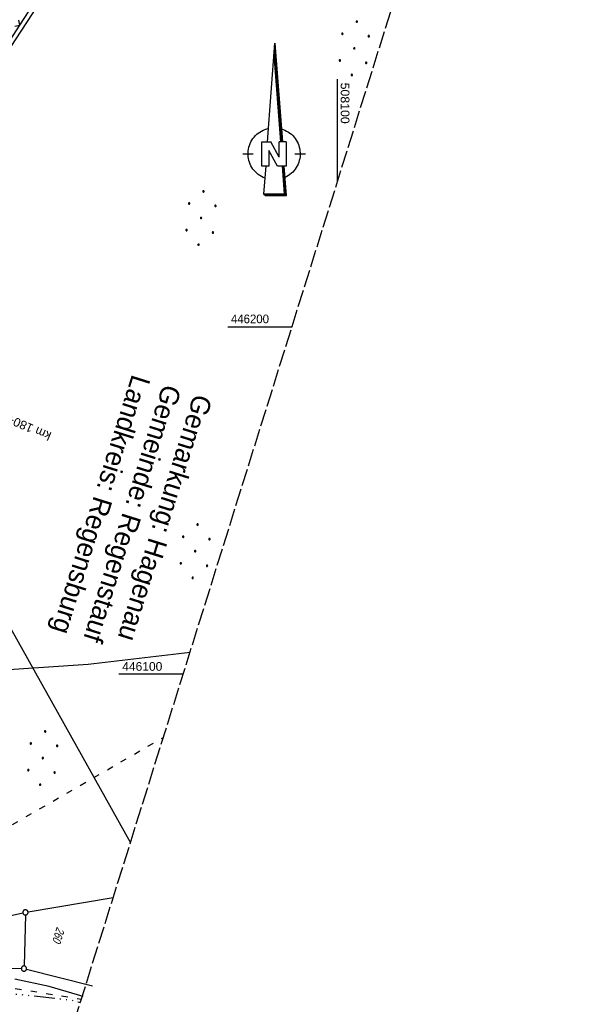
# Model space of a CAD drawing. Extents: x 507679 to 508174, y 445771 to 446563.
# Tile 28 of 43: x 508009 to 508174, y 446005 to 446288. Entities that reach past the tile are written whole.
import ezdxf
from ezdxf.enums import TextEntityAlignment as Align

# ---------------------------------------------------------------- set-up
doc = ezdxf.new("R2010")
doc.units = 0
doc.header["$LTSCALE"] = 10
doc.header["$MEASUREMENT"] = 0
for name, pattern in [('ACAD_ISO03W100', [30, 12, -18]), ('ACAD_ISO14W100', [25.5, 12, -3, 0.5, -3, 0.5, -3, 0.5, -3]), ('LT00', [0]), ('LT14', [0.6, 0.5, -0.1])]:
    doc.linetypes.add(name, pattern=pattern)
doc.layers.get('0').update_dxf_attribs({"linetype": 'LT00'})
for name, color, linetype in [('--EL_DFK_AB_L', 21, 'LT00'), ('-EL-93-1', 250, 'LT00'), ('1401', 7, 'Continuous'), ('DFK_AB_L', 21, 'LT00'), ('DFK_FLUR_NR', 250, 'LT00'), ('DFK_GZPKT', 250, 'LT00'), ('DFK_KATASTER', 250, 'LT00'), ('DFK_NUTZUNG', 250, 'LT00'), ('GRENZNAME_A', 250, 'Continuous'), ('STROM_FREILTG', 80, 'STROMFREILEITUNG'), ('TELEKOM', 210, 'ACAD_ISO14W100'), ('V128_RASTER', 250, 'LT00'), ('V128_ZAUN', 40, 'LT00'), ('WASSERLTG', 130, 'ACAD_ISO03W100')]:
    doc.layers.add(name, color=color, linetype=linetype)
doc.layers.add('-BLATT_128-RAND', color=7, linetype='LT14', plot=False)
doc.styles.add('Arial', font='ARIAL.TTF')
doc.styles.get("Standard").update_dxf_attribs({"font": 'ARIAL.TTF'})
doc.styles.add('Strom', font='txt-alt.shx')
doc.styles.add('UNIR-H', font='unir_h.shx', dxfattribs={"width": 0.8})
doc.linetypes.add('STROMFREILEITUNG', pattern='A,12.7,-5.5,["xx",Strom,S=2.5,R=0,X=-2.6,Y=-0.85],-4.35', length=22.55)

# ---------------------------------------------------------------- blocks, each defined once
blk = doc.blocks.new('SYMB7010')
at = {"color": 0, "linetype": 'ByBlock'}
for points in [[(-0.031408, 0.499213), (-0.093728, 0.49134), (-0.15457, 0.475719), (-0.212975, 0.452595), (-0.268021, 0.422333), (-0.31884, 0.385411), (-0.36463, 0.342411), (-0.40467, 0.29401), (-0.438329, 0.240973), (-0.465074, 0.184136), (-0.484486, 0.124395), (-0.496256, 0.062692), (-0.5002, 0)], [(-0.5002, 0), (-0.496256, -0.062692), (-0.484486, -0.124395), (-0.465075, -0.184136), (-0.438329, -0.240973), (-0.404671, -0.29401), (-0.36463, -0.342411), (-0.31884, -0.385411), (-0.268021, -0.422333), (-0.212975, -0.452595), (-0.154571, -0.475719), (-0.093728, -0.49134), (-0.031408, -0.499213), (0.031408, -0.499213)], [(0.5002, 0), (0.496256, 0.062692), (0.484485, 0.124395), (0.465074, 0.184136), (0.438329, 0.240973), (0.40467, 0.29401), (0.36463, 0.342411), (0.31884, 0.385411), (0.268021, 0.422333), (0.212975, 0.452595), (0.15457, 0.475719), (0.093728, 0.49134), (0.031408, 0.499213), (-0.031408, 0.499213)], [(0.031408, -0.499213), (0.093728, -0.491341), (0.15457, -0.475719), (0.212975, -0.452595), (0.268021, -0.422333), (0.31884, -0.385411), (0.36463, -0.342411), (0.404671, -0.294011), (0.438329, -0.240974), (0.465075, -0.184136), (0.484486, -0.124395), (0.496256, -0.062692), (0.500201, 0)]]:
    blk.add_lwpolyline(points, dxfattribs=at)
blk = doc.blocks.new('Ackerland7')
at = {"layer": 'DFK_NUTZUNG', "color": 0, "linetype": 'ByBlock'}
for p, q in [((-4, 3.93), (-4, 3.67)), ((-3.95, 3.63), (-3.95, 3.97)), ((-3.9, 3.99), (-3.9, 3.61)), ((-3.85, 3.6), (-3.85, 4)), ((-3.8, 3.99), (-3.8, 3.61)), ((-3.75, 3.63), (-3.75, 3.97)), ((-3.7, 3.93), (-3.7, 3.67)), ((-3.65, 3.8), (-3.65, 3.8)), ((3.7, 3.93), (3.7, 3.67)), ((3.75, 3.63), (3.75, 3.97)), ((3.8, 3.99), (3.8, 3.61)), ((3.85, 3.6), (3.85, 4)), ((3.9, 3.99), (3.9, 3.61)), ((3.95, 3.63), (3.95, 3.97)), ((4, 3.93), (4, 3.67)), ((4.05, 3.8), (4.05, 3.8)), ((-7.85, 0.13), (-7.85, -0.13)), ((-7.8, -0.17), (-7.8, 0.17)), ((-7.75, 0.19), (-7.75, -0.19)), ((-7.7, -0.2), (-7.7, 0.2)), ((-7.65, 0.19), (-7.65, -0.19)), ((-7.6, -0.17), (-7.6, 0.17)), ((-7.55, 0.13), (-7.55, -0.13)), ((-7.5, 0), (-7.5, 0)), ((-0.15, 0.13), (-0.15, -0.13)), ((-0.1, -0.17), (-0.1, 0.17)), ((-0.05, 0.19), (-0.05, -0.19)), ((0, -0.2), (0, 0.2)), ((0.05, 0.19), (0.05, -0.19)), ((0.1, -0.17), (0.1, 0.17)), ((0.15, 0.13), (0.15, -0.13)), ((0.2, 0), (0.2, 0)), ((7.55, 0.13), (7.55, -0.13)), ((7.6, -0.17), (7.6, 0.17)), ((7.65, 0.19), (7.65, -0.19)), ((7.7, -0.2), (7.7, 0.2)), ((7.75, 0.19), (7.75, -0.19)), ((7.8, -0.17), (7.8, 0.17)), ((7.85, 0.13), (7.85, -0.13)), ((7.9, 0), (7.9, 0)), ((-4, -3.67), (-4, -3.93)), ((-3.95, -3.97), (-3.95, -3.63)), ((-3.9, -3.61), (-3.9, -3.99)), ((-3.85, -4), (-3.85, -3.6)), ((-3.8, -3.61), (-3.8, -3.99)), ((-3.75, -3.97), (-3.75, -3.63)), ((-3.7, -3.67), (-3.7, -3.93)), ((-3.65, -3.8), (-3.65, -3.8)), ((3.7, -3.67), (3.7, -3.93)), ((3.75, -3.97), (3.75, -3.63)), ((3.8, -3.61), (3.8, -3.99)), ((3.85, -4), (3.85, -3.6)), ((3.9, -3.61), (3.9, -3.99)), ((3.95, -3.97), (3.95, -3.63)), ((4, -3.67), (4, -3.93)), ((4.05, -3.8), (4.05, -3.8))]:
    blk.add_line(p, q, dxfattribs=at)
for points in [[(-3.65, 3.8), (-3.67, 3.89), (-3.73, 3.96), (-3.81, 3.99), (-3.89, 3.99), (-3.97, 3.96), (-4.03, 3.89), (-4.05, 3.8), (-4.03, 3.71), (-3.97, 3.64), (-3.89, 3.6), (-3.81, 3.6), (-3.73, 3.64), (-3.67, 3.71), (-3.65, 3.8)], [(4.05, 3.8), (4.03, 3.89), (3.97, 3.96), (3.89, 3.99), (3.81, 3.99), (3.73, 3.96), (3.67, 3.89), (3.65, 3.8), (3.67, 3.71), (3.73, 3.64), (3.81, 3.61), (3.89, 3.61), (3.97, 3.64), (4.03, 3.71), (4.05, 3.8)], [(-7.5, 0), (-7.52, 0.09), (-7.58, 0.16), (-7.66, 0.19), (-7.74, 0.19), (-7.82, 0.16), (-7.88, 0.09), (-7.9, 0)], [(0.2, 0), (0.18, 0.09), (0.12, 0.16), (0.04, 0.19), (-0.04, 0.19), (-0.12, 0.16), (-0.18, 0.09), (-0.2, 0)], [(-0.2, 0), (-0.18, -0.09), (-0.12, -0.16), (-0.04, -0.19), (0.04, -0.19), (0.12, -0.16), (0.18, -0.09), (0.2, 0)], [(7.9, 0), (7.88, 0.09), (7.82, 0.16), (7.74, 0.19), (7.66, 0.19), (7.58, 0.16), (7.52, 0.09), (7.5, 0)], [(7.5, 0), (7.52, -0.09), (7.58, -0.16), (7.66, -0.19), (7.74, -0.19), (7.82, -0.16), (7.88, -0.09), (7.9, 0)], [(-7.9, 0), (-7.88, -0.09), (-7.82, -0.16), (-7.74, -0.19), (-7.66, -0.19), (-7.58, -0.16), (-7.52, -0.09), (-7.5, 0)], [(-3.65, -3.8), (-3.67, -3.71), (-3.73, -3.64), (-3.81, -3.61), (-3.89, -3.61), (-3.97, -3.64), (-4.03, -3.71), (-4.05, -3.8), (-4.03, -3.89), (-3.97, -3.96), (-3.89, -3.99), (-3.81, -3.99), (-3.73, -3.96), (-3.67, -3.89), (-3.65, -3.8)], [(4.05, -3.8), (4.03, -3.71), (3.97, -3.64), (3.89, -3.61), (3.81, -3.61), (3.73, -3.64), (3.67, -3.71), (3.65, -3.8), (3.67, -3.89), (3.73, -3.96), (3.81, -3.99), (3.89, -3.99), (3.97, -3.96), (4.03, -3.89), (4.05, -3.8)]]:
    blk.add_lwpolyline(points, dxfattribs=at)
blk = doc.blocks.new('SYMB1401')
at = {"layer": '1401'}
for p, q in [((-2.1, -28.35), (0, 0)), ((0, 0), (2.15, -28.35)), ((1.75, -28.35), (-0.2, -2.68)), ((1.8, -28.35), (-0.17, -2.34)), ((1.85, -28.35), (-0.15, -2.01)), ((1.9, -28.35), (-0.12, -1.68)), ((1.95, -28.35), (-0.1, -1.34)), ((2, -28.35), (-0.07, -1.01)), ((2.05, -28.35), (-0.05, -0.67)), ((2.1, -28.35), (-0.02, -0.34)), ((1.65, -28.35), (-0.25, -3.35)), ((1.7, -28.35), (-0.22, -3.01)), ((-3.75, -35.35), (-3.75, -28.35)), ((-3.75, -28.35), (-1.2, -28.35)), ((0.7, -35.35), (-1.75, -30.9)), ((-1.75, -30.9), (-1.75, -35.35)), ((1.25, -32.8), (-1.2, -28.35)), ((1.25, -32.8), (1.25, -28.35)), ((3.25, -28.35), (1.25, -28.35)), ((3.25, -28.35), (3.25, -35.35)), ((-9.25, -31.85), (-6.25, -31.85)), ((5.75, -31.85), (8.75, -31.85)), ((-1.75, -35.35), (-3.75, -35.35)), ((-2.65, -35.35), (-3.25, -43.35)), ((3.25, -35.35), (0.7, -35.35)), ((2.75, -43.35), (2.15, -35.35)), ((2.8, -43.4), (2.2, -35.35)), ((3.3, -43.85), (2.65, -35.35)), ((-3.25, -43.35), (2.75, -43.35)), ((-3.2, -43.4), (2.8, -43.4))]:
    blk.add_line(p, q, dxfattribs=at)
for points in [[(-7.74, -32.11), (-7.75, -31.56), (-7.7, -31.01), (-7.62, -30.47), (-7.51, -29.93), (-7.35, -29.4), (-7.15, -28.89), (-6.92, -28.39), (-6.65, -27.91), (-6.34, -27.45), (-6.01, -27.02), (-5.64, -26.61), (-5.24, -26.23), (-4.82, -25.88), (-4.37, -25.56), (-3.9, -25.28), (-3.41, -25.03), (-2.9, -24.81), (-2.38, -24.64), (-1.85, -24.5)], [(1.85, -24.65), (2.37, -24.82), (2.88, -25.03), (3.37, -25.28), (3.85, -25.57), (4.3, -25.88), (4.72, -26.23), (5.12, -26.61), (5.49, -27.02), (5.83, -27.45), (6.13, -27.91), (6.41, -28.39), (6.64, -28.89), (6.84, -29.4), (7, -29.93), (7.12, -30.47), (7.2, -31.01), (7.24, -31.56), (7.25, -32.11)], [(-2.9, -38.85), (-3.41, -38.64), (-3.9, -38.39), (-4.37, -38.1), (-4.81, -37.78), (-5.24, -37.43), (-5.64, -37.05), (-6, -36.64), (-6.34, -36.21), (-6.64, -35.75), (-6.91, -35.27), (-7.15, -34.78), (-7.35, -34.26), (-7.5, -33.74), (-7.62, -33.2), (-7.7, -32.66), (-7.74, -32.11)], [(7.25, -32.11), (7.21, -32.66), (7.13, -33.21), (7.01, -33.74), (6.85, -34.27), (6.65, -34.78), (6.42, -35.28), (6.15, -35.76), (5.84, -36.22), (5.5, -36.66), (5.13, -37.07), (4.74, -37.45), (4.31, -37.8), (3.86, -38.12), (3.39, -38.4), (2.9, -38.65)], [(-3.15, -43.45), (2.85, -43.45), (2.25, -35.35)], [(-3.1, -43.5), (2.9, -43.5), (2.3, -35.35)], [(-3.05, -43.55), (2.95, -43.55), (2.35, -35.35)], [(-3, -43.6), (3, -43.6), (2.4, -35.35)], [(-2.95, -43.65), (3.05, -43.65), (2.45, -35.35)], [(-2.9, -43.7), (3.1, -43.7), (2.5, -35.35)], [(-2.85, -43.75), (3.15, -43.75), (2.55, -35.35)], [(-2.8, -43.8), (3.2, -43.8), (2.6, -35.35)], [(-2.78, -43.82), (3.25, -43.82), (2.62, -35.35)], [(-3.25, -43.35), (-2.75, -43.85), (3.3, -43.85)]]:
    blk.add_lwpolyline(points, dxfattribs=at)
blk = doc.blocks.new('SYMB0024')
at = {"color": 0, "linetype": 'ByBlock'}
for p, q in [((-0.5, 0.5), (0, 0)), ((0, 0), (0.5, 0.5))]:
    blk.add_line(p, q, dxfattribs=at)

msp = doc.modelspace()

# ---------------------------------------------------------------- linework, layer by layer
at = {"layer": '--EL_DFK_AB_L'}
msp.add_line((508040.74, 446333.85), (508004.41, 446278.18), dxfattribs=at)
at = {"layer": '-BLATT_128-RAND'}
msp.add_lwpolyline([(507899.81, 446562.6), (507678.6, 445856.44), (507952.48, 445770.65), (508173.69, 446476.81), (507899.81, 446562.6)], dxfattribs=at)
at = {"layer": 'DFK_AB_L'}
msp.add_line((508040.74, 446333.85), (508004.41, 446278.18), dxfattribs=at)
at = {"layer": 'DFK_KATASTER'}
for p, q in [((508028.28, 446102.87), (508057.64, 446106.34)), ((508002.55, 446101.2), (508028.28, 446102.87)), ((508011, 446031.59), (508035.46, 446035.71)), ((507981.61, 446025.28), (508009.53, 446031.31)), ((508010.24, 446030.72), (508009.85, 446016.06)), ((507958.2, 446016.9), (508009.08, 446015.33)), ((508010.56, 446015.12), (508029.6, 446010.32)), ((508017.08, 446010.17), (508007.23, 446012.29)), ((508026.85, 446007.25), (508017.08, 446010.17))]:
    msp.add_line(p, q, dxfattribs=at)
at = {"layer": 'STROM_FREILTG', "ltscale": 0.05, "flags": 128}
msp.add_lwpolyline([(508040.49, 446051.59), (507985.41, 446149.91), (507907.41, 446289.37), (507847.56, 446395.8)], dxfattribs=at)
at = {"layer": 'TELEKOM', "ltscale": 0.05, "flags": 128}
msp.add_lwpolyline([(507936.69, 446004.29), (507952.35, 446007.2), (507966.2, 446008.84), (507982.59, 446009.39), (508008.39, 446007.91), (508023.51, 446006.27), (508026.07, 446005.57)], dxfattribs=at)
at = {"layer": 'V128_RASTER'}
for p, q in [((508100, 446271.23), (508100, 446241.56)), ((508068.48, 446200), (508086.98, 446200)), ((508055.65, 446100), (508037.15, 446100))]:
    msp.add_line(p, q, dxfattribs=at)
at = {"layer": 'V128_ZAUN'}
msp.add_line((508008.66, 446286.77), (508016.8, 446299.37), dxfattribs=at)
msp.add_lwpolyline([(508000.75, 446274.03), (508003.12, 446278.18), (508008.66, 446286.77)], dxfattribs=at)
at = {"layer": 'WASSERLTG', "ltscale": 0.015}
msp.add_lwpolyline([(507729.74, 446019.68), (507824.81, 445991.35), (507887.96, 445981.84), (507909.86, 445988.04), (507910, 445989.56), (507916.92, 446005.02), (508049.96, 446081.83)], dxfattribs=at)
at = {"layer": 'WASSERLTG', "ltscale": 0.015, "flags": 128}
msp.add_lwpolyline([(507700.78, 445849.49), (507754.25, 445914.36), (507754.8, 445914.65), (507784.99, 445952.02), (507818.89, 445997.03), (507819.68, 445996.89), (507821.26, 445996.62), (507822.59, 445996.42), (507883.31, 445986.24), (507883.37, 445986.71), (507883.47, 445987.13), (507888.4, 446005.64), (507914.86, 446006.48), (507932.57, 446015.65), (507984.41, 446013.24), (508026.37, 446006.53)], dxfattribs=at)

# ---------------------------------------------------------------- block references
at = {"layer": '1401'}
msp.add_blockref('SYMB1401', (508082.07, 446281.6), dxfattribs=at)
at = {"layer": 'DFK_GZPKT', "xscale": 1.500000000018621, "yscale": 1.5, "zscale": 1.5, "rotation": 264.7377099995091}
for p in [(508010.26, 446031.47), (508009.83, 446015.31)]:
    msp.add_blockref('SYMB7010', p, dxfattribs=at)
at = {"layer": 'DFK_NUTZUNG', "rotation": 264.7376999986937}
for p in [(508104.91, 446280.12), (508060.79, 446231.29), (508059.09, 446135.4), (508015.23, 446075.89)]:
    msp.add_blockref('Ackerland7', p, dxfattribs=at)
at = {"layer": 'V128_ZAUN', "xscale": 2.100000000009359, "yscale": 2.099999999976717, "zscale": 2.1, "rotation": 57.16654000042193}
msp.add_blockref('SYMB0024', (508008.66, 446286.77), dxfattribs=at)

# ---------------------------------------------------------------- texts
at = {"layer": '-EL-93-1', "style": 'Arial'}
msp.add_text('km 180+619,547   ', height=2.5, rotation=156.5799, dxfattribs=at).set_placement((507990.82, 446179.85), align=Align.MIDDLE_RIGHT)
at = {"layer": 'DFK_FLUR_NR', "oblique": 13.754, "width": 0.75}
msp.add_text('260', height=2.5, rotation=252.6066, dxfattribs=at).set_placement((508019.3, 446027.43))
at = {"layer": 'GRENZNAME_A', "insert": (508064.14, 446179.27), "char_height": 5.6, "attachment_point": 1, "rotation": 252.6066, "style": 'UNIR-H'}
msp.add_mtext('{\\W1;Gemarkung: Hagenau\\PGemeinde: Regenstauf\\PLandkreis: Regensburg}', dxfattribs=at)
at = {"layer": 'V128_RASTER'}
for s, rotation, width, p in [(' 508100', -89.9991, 1.014, (508101, 446271.23)), (' 446200', 0.0009, 0.941, (508068.48, 446201)), (' 446100', 0.0009, 0.991, (508037.15, 446101))]:
    msp.add_text(s, height=2.5, rotation=rotation, dxfattribs=dict(at, width=width)).set_placement(p)

doc.saveas('drawing.dxf')
